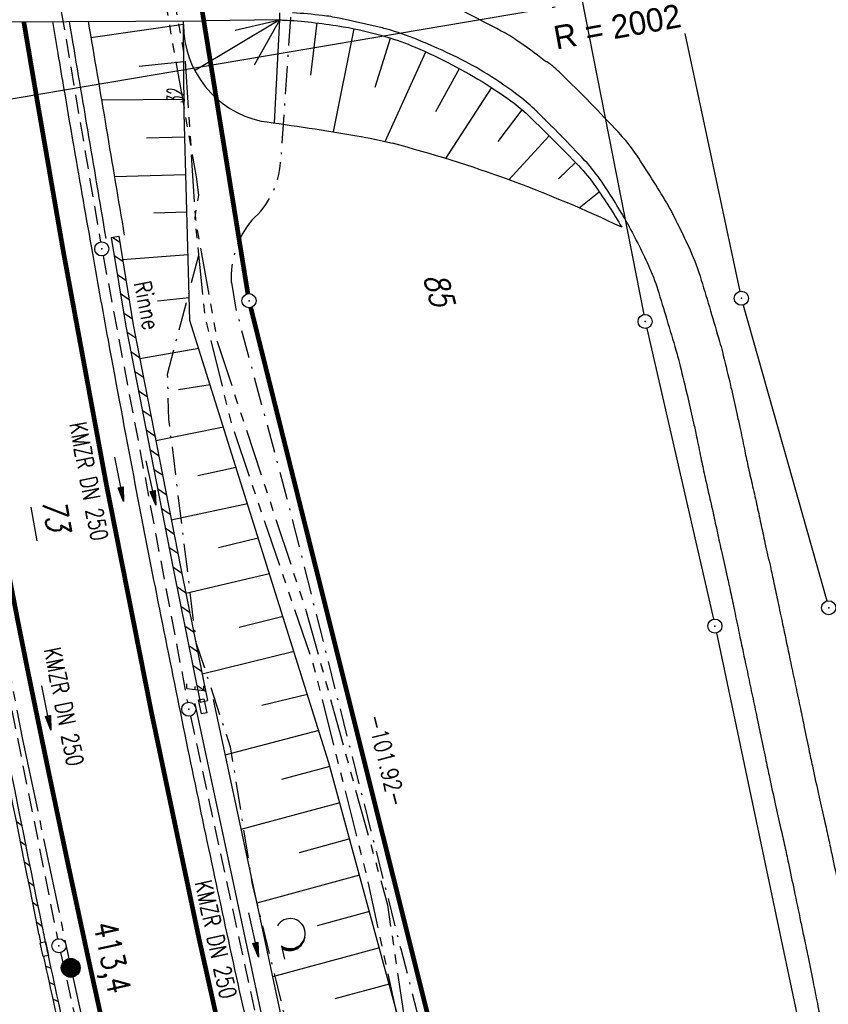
# Model space of a CAD drawing. Extents: x 447258 to 447844, y 441190 to 442763.
# Tile 84 of 123: x 447477 to 447563, y 441910 to 442014. Entities that reach past the tile are written whole.
import ezdxf
from ezdxf.enums import TextEntityAlignment as Align

# ---------------------------------------------------------------- set-up
doc = ezdxf.new("R2010")
doc.units = 0
doc.header["$LTSCALE"] = 2
doc.header["$MEASUREMENT"] = 0
for name, pattern in [('ACHSE', [5.5, 4, -0.5, 0.5, -0.5]), ('AUSGEZOGEN', [0]), ('BAB-FM2', [2.6, 1.5, -0.5, 0.1, -0.5]), ('GESTRICH-X2', [1.5, 1, -0.5]), ('GESTRICHELT', [0.75, 0.5, -0.25]), ('PHANTOMX2', [5, 2.5, -0.5, 0.5, -0.5, 0.5, -0.5])]:
    doc.linetypes.add(name, pattern=pattern)
doc.layers.get('0').update_dxf_attribs({"linetype": 'AUSGEZOGEN'})
for name, color, linetype in [('207-ABSTAND', 8, 'AUSGEZOGEN'), ('207-FLSTNR', 8, 'AUSGEZOGEN'), ('207-FLSTNR-BAB', 7, 'AUSGEZOGEN'), ('207-GRENZL', 8, 'AUSGEZOGEN'), ('207-GRENZL-BAB', 7, 'AUSGEZOGEN'), ('207-GRENZP', 8, 'AUSGEZOGEN'), ('207-GRENZP-BAB', 7, 'AUSGEZOGEN'), ('ACHSELEMENT', 1, 'AUSGEZOGEN'), ('ACHSETOP', 250, 'ACHSE'), ('ANMERKUNG', 7, 'CONTINUOUS'), ('BAB_FM', 5, 'BAB-FM2'), ('BAUWOTOP', 250, 'AUSGEZOGEN'), ('BAUWUTOP', 250, 'GESTRICHELT'), ('BOESCHG', 250, 'AUSGEZOGEN'), ('FBRTOP', 250, 'AUSGEZOGEN'), ('HEKT_B', 250, 'CONTINUOUS'), ('KANAL', 7, 'GESTRICH-X2'), ('Lichtwellenleiter COLT', 46, 'PHANTOMX2'), ('Lichtwellenleiter GLH', 46, 'PHANTOMX2'), ('MULDE', 250, 'AUSGEZOGEN'), ('PFEIL', 7, 'CONTINUOUS'), ('PFEILTOP', 200, 'AUSGEZOGEN'), ('Rinne', 200, 'CONTINUOUS'), ('SCHLITZRINNE', 200, 'AUSGEZOGEN'), ('SCHSYMBOL', 200, 'AUSGEZOGEN'), ('STRASSE', 250, 'AUSGEZOGEN'), ('TEXTO', 4, 'CONTINUOUS'), ('WALD', 8, 'AUSGEZOGEN')]:
    doc.layers.add(name, color=color, linetype=linetype)
doc.styles.add('ROMANS', font='romans.shx', dxfattribs={"width": 0.8})
doc.styles.add('UNIR-H', font='unir_h.shx', dxfattribs={"width": 0.8})

# ---------------------------------------------------------------- blocks, each defined once
blk = doc.blocks.new('*X15')
at = {"color": 0}
for p, q in [((212.23, 257.39), (213.24, 258.4)), ((212.24, 257.33), (213.31, 258.4)), ((212.24, 257.47), (213.17, 258.4)), ((212.24, 257.26), (213.37, 258.39)), ((212.24, 257.55), (213.09, 258.39)), ((212.25, 257.2), (213.43, 258.38)), ((212.26, 257.63), (213, 258.37)), ((212.27, 257.14), (213.49, 258.37)), ((212.28, 257.09), (213.55, 258.35)), ((212.29, 257.73), (212.9, 258.35)), ((212.3, 257.04), (213.6, 258.33)), ((212.32, 256.99), (213.65, 258.31)), ((212.34, 257.86), (212.78, 258.29)), ((212.35, 256.94), (213.69, 258.29)), ((212.37, 256.9), (213.74, 258.26)), ((212.4, 256.85), (213.78, 258.24)), ((212.43, 256.81), (213.83, 258.21)), ((212.46, 256.77), (213.86, 258.18)), ((212.49, 256.73), (213.9, 258.14)), ((212.53, 256.7), (213.94, 258.11)), ((212.56, 256.66), (213.97, 258.07)), ((212.6, 256.63), (214.01, 258.03)), ((212.64, 256.6), (214.04, 257.99)), ((212.68, 256.57), (214.07, 257.95)), ((212.73, 256.54), (214.09, 257.91)), ((212.77, 256.52), (214.12, 257.86)), ((212.82, 256.49), (214.14, 257.82)), ((212.87, 256.47), (214.16, 257.77)), ((212.92, 256.45), (214.18, 257.72)), ((212.97, 256.44), (214.2, 257.66)), ((213.03, 256.42), (214.21, 257.6)), ((213.09, 256.41), (214.22, 257.54)), ((213.16, 256.41), (214.23, 257.48)), ((213.22, 256.4), (214.23, 257.41)), ((213.3, 256.41), (214.23, 257.34)), ((213.38, 256.41), (214.22, 257.26)), ((213.46, 256.43), (214.2, 257.17)), ((213.56, 256.46), (214.18, 257.07)), ((213.69, 256.51), (214.12, 256.95))]:
    blk.add_line(p, q, dxfattribs=at)
blk = doc.blocks.new('SRMAST2')
at = {"color": 0}
blk.add_circle((0, 0), 0.999, dxfattribs=at)
blk.add_point((0, 0), dxfattribs=at)
blk.add_blockref('*X15', (-213.23, -257.4))
blk = doc.blocks.new('*X37')
at = {"color": 0}
for p, q in [((770.45, 144.26), (770.73, 144.55)), ((770.46, 144.34), (770.72, 144.61)), ((770.47, 144.43), (770.72, 144.67)), ((770.48, 144.51), (770.71, 144.73)), ((770.5, 144.6), (770.7, 144.8)), ((770.51, 144.68), (770.69, 144.86)), ((770.52, 144.76), (770.68, 144.92)), ((770.53, 144.85), (770.67, 144.98)), ((770.55, 144.93), (770.66, 145.04)), ((770.56, 145.01), (770.65, 145.1)), ((770.57, 145.1), (770.64, 145.16)), ((770.59, 145.18), (770.63, 145.22)), ((770.6, 145.26), (770.62, 145.29)), ((770.22, 142.76), (770.9, 143.45)), ((770.23, 142.84), (770.89, 143.51)), ((770.24, 142.93), (770.88, 143.57)), ((770.25, 143.01), (770.88, 143.63)), ((770.27, 143.09), (770.87, 143.69)), ((770.28, 143.18), (770.86, 143.75)), ((770.29, 143.26), (770.85, 143.81)), ((770.3, 143.34), (770.84, 143.88)), ((770.32, 143.43), (770.83, 143.94)), ((770.33, 143.51), (770.82, 144)), ((770.34, 143.59), (770.81, 144.06)), ((770.36, 143.68), (770.8, 144.12)), ((770.37, 143.76), (770.79, 144.18)), ((770.38, 143.84), (770.78, 144.24)), ((770.39, 143.93), (770.77, 144.3)), ((770.41, 144.01), (770.76, 144.37)), ((770.42, 144.09), (770.75, 144.43)), ((770.43, 144.18), (770.74, 144.49)), ((770, 141.34), (771.06, 142.4)), ((770.01, 141.42), (771.05, 142.47)), ((770.02, 141.51), (771.04, 142.53)), ((770.04, 141.59), (771.03, 142.59)), ((770.05, 141.67), (771.03, 142.65)), ((770.06, 141.76), (771.02, 142.71)), ((770.07, 141.84), (771.01, 142.77)), ((770.09, 141.92), (771, 142.83)), ((770.1, 142.01), (770.99, 142.89)), ((770.11, 142.09), (770.98, 142.96)), ((770.13, 142.17), (770.97, 143.02)), ((770.14, 142.26), (770.96, 143.08)), ((770.15, 142.34), (770.95, 143.14)), ((770.16, 142.42), (770.94, 143.2)), ((770.18, 142.51), (770.93, 143.26)), ((770.19, 142.59), (770.92, 143.32)), ((770.2, 142.67), (770.91, 143.38)), ((769.78, 139.92), (771.22, 141.36)), ((769.79, 140), (771.21, 141.42)), ((769.81, 140.09), (771.2, 141.48)), ((769.82, 140.17), (771.19, 141.55)), ((769.83, 140.25), (771.18, 141.61)), ((769.84, 140.34), (771.18, 141.67)), ((769.86, 140.42), (771.17, 141.73)), ((769.87, 140.5), (771.16, 141.79)), ((769.88, 140.59), (771.15, 141.85)), ((769.9, 140.67), (771.14, 141.91)), ((769.91, 140.75), (771.13, 141.97)), ((769.92, 140.84), (771.12, 142.04)), ((769.93, 140.92), (771.11, 142.1)), ((769.95, 141.01), (771.1, 142.16)), ((769.96, 141.09), (771.09, 142.22)), ((769.97, 141.17), (771.08, 142.28)), ((769.99, 141.26), (771.07, 142.34)), ((769.56, 138.5), (771.38, 140.32)), ((769.58, 138.58), (771.37, 140.38)), ((769.59, 138.67), (771.36, 140.44)), ((769.6, 138.75), (771.35, 140.5)), ((769.61, 138.83), (771.34, 140.56)), ((769.63, 138.92), (771.34, 140.63)), ((769.64, 139), (771.33, 140.69)), ((769.65, 139.08), (771.32, 140.75)), ((769.67, 139.17), (771.31, 140.81)), ((769.68, 139.25), (771.3, 140.87)), ((769.69, 139.34), (771.29, 140.93)), ((769.7, 139.42), (771.28, 140.99)), ((769.72, 139.5), (771.27, 141.05)), ((769.73, 139.59), (771.26, 141.12)), ((769.74, 139.67), (771.25, 141.18)), ((769.76, 139.75), (771.24, 141.24)), ((769.77, 139.84), (771.23, 141.3)), ((769.35, 137.08), (771.54, 139.28)), ((769.36, 137.16), (771.53, 139.34)), ((769.37, 137.25), (771.52, 139.4)), ((769.38, 137.33), (771.51, 139.46)), ((769.4, 137.42), (771.5, 139.52)), ((769.41, 137.5), (771.49, 139.58)), ((769.42, 137.58), (771.49, 139.64)), ((769.44, 137.67), (771.48, 139.71)), ((769.45, 137.75), (771.47, 139.77)), ((769.46, 137.83), (771.46, 139.83)), ((769.47, 137.92), (771.45, 139.89)), ((769.49, 138), (771.44, 139.95)), ((769.5, 138.08), (771.43, 140.01)), ((769.51, 138.17), (771.42, 140.07)), ((769.53, 138.25), (771.41, 140.13)), ((769.54, 138.33), (771.4, 140.2)), ((769.55, 138.42), (771.39, 140.26)), ((769.13, 135.66), (771.7, 138.23)), ((769.14, 135.75), (771.69, 138.29)), ((769.15, 135.83), (771.68, 138.36)), ((769.17, 135.91), (771.67, 138.42)), ((769.18, 136), (771.66, 138.48)), ((769.19, 136.08), (771.65, 138.54)), ((769.21, 136.16), (771.64, 138.6)), ((769.22, 136.25), (771.64, 138.66)), ((769.23, 136.33), (771.63, 138.72)), ((769.24, 136.41), (771.62, 138.79)), ((769.26, 136.5), (771.61, 138.85)), ((769.27, 136.58), (771.6, 138.91)), ((769.28, 136.66), (771.59, 138.97)), ((769.3, 136.75), (771.58, 139.03)), ((769.31, 136.83), (771.57, 139.09)), ((769.32, 136.91), (771.56, 139.15)), ((769.33, 137), (771.55, 139.21)), ((769.12, 135.58), (771.71, 138.17)), ((769.16, 135.55), (771.72, 138.11)), ((769.23, 135.55), (771.73, 138.05)), ((769.3, 135.55), (771.74, 137.99)), ((769.37, 135.55), (771.75, 137.93)), ((769.44, 135.55), (771.76, 137.87)), ((769.51, 135.55), (771.77, 137.8)), ((769.58, 135.55), (771.78, 137.74)), ((769.65, 135.55), (771.79, 137.68)), ((769.72, 135.55), (771.79, 137.62)), ((769.79, 135.55), (771.8, 137.56)), ((769.86, 135.55), (771.81, 137.5)), ((769.94, 135.55), (771.82, 137.44)), ((770.01, 135.55), (771.83, 137.38)), ((770.08, 135.55), (771.84, 137.31)), ((770.15, 135.55), (771.85, 137.25)), ((770.22, 135.55), (771.86, 137.19)), ((770.29, 135.55), (771.87, 137.13)), ((770.36, 135.55), (771.88, 137.07)), ((770.43, 135.55), (771.89, 137.01)), ((770.5, 135.55), (771.9, 136.95)), ((770.57, 135.55), (771.91, 136.88)), ((770.64, 135.55), (771.92, 136.82)), ((770.71, 135.55), (771.93, 136.76)), ((770.78, 135.55), (771.94, 136.7)), ((770.85, 135.55), (771.95, 136.64)), ((770.93, 135.55), (771.95, 136.58)), ((771, 135.55), (771.96, 136.52)), ((771.07, 135.55), (771.97, 136.46)), ((771.14, 135.55), (771.98, 136.39)), ((771.21, 135.55), (771.99, 136.33)), ((771.28, 135.55), (772, 136.27)), ((771.35, 135.55), (772.01, 136.21)), ((771.42, 135.55), (772.02, 136.15)), ((771.49, 135.55), (772.03, 136.09)), ((771.56, 135.55), (772.04, 136.03)), ((771.63, 135.55), (772.05, 135.96)), ((771.7, 135.55), (772.06, 135.9)), ((771.77, 135.55), (772.07, 135.84)), ((771.84, 135.55), (772.08, 135.78)), ((771.92, 135.55), (772.09, 135.72)), ((771.99, 135.55), (772.1, 135.66)), ((772.06, 135.55), (772.1, 135.6))]:
    blk.add_line(p, q, dxfattribs=at)
blk = doc.blocks.new('ELPFEIL')
for p, q in [((0, 0), (-1.5, -9.8)), ((0, 0), (0, -70)), ((1.5, -9.8), (0, 0)), ((-1.5, -9.8), (1.5, -9.8))]:
    blk.add_line(p, q)
blk.add_blockref('*X37', (-770.612, -145.349))
blk = doc.blocks.new('GST')
at = {"color": 0}
blk.add_circle((0, 0), 0.75, dxfattribs=at)
blk.add_point((0, 0), dxfattribs=at)
blk = doc.blocks.new('13')
blk.add_lwpolyline([(0.76, 1.22), (-0.75, 1.22), (-0.75, 1.8), (0.76, 1.8)], close=True)
at = {"rotation": 180}
blk.add_blockref('GST', (0, 0), dxfattribs=at)
blk = doc.blocks.new('10')
blk.add_blockref('GST', (0, 0))
blk = doc.blocks.new('PFEIL2')
at = {"color": 0}
for p, q in [((0.88, 0), (-2.4, -0.01)), ((0.88, -0.27), (0.88, 0.28)), ((0.88, 0.28), (2.43, 0.01)), ((0.91, 0.27), (0.88, 0.26)), ((0.97, 0.26), (0.88, 0.25)), ((1.02, 0.25), (0.88, 0.23)), ((1.07, 0.24), (0.88, 0.21)), ((1.13, 0.23), (0.88, 0.19)), ((1.18, 0.22), (0.88, 0.17)), ((1.24, 0.21), (0.88, 0.15)), ((1.29, 0.21), (0.88, 0.14)), ((1.34, 0.2), (0.88, 0.12)), ((1.4, 0.19), (0.88, 0.1)), ((1.45, 0.18), (0.88, 0.08)), ((1.51, 0.17), (0.88, 0.06)), ((1.56, 0.16), (0.88, 0.04)), ((1.61, 0.15), (0.88, 0.02)), ((1.67, 0.14), (0.88, 0.01)), ((1.72, 0.13), (0.88, -0.01)), ((1.78, 0.12), (0.88, -0.03)), ((1.83, 0.11), (0.88, -0.05)), ((1.88, 0.1), (0.88, -0.07)), ((1.94, 0.09), (0.88, -0.09)), ((2.05, 0.08), (0.88, -0.12)), ((1.99, 0.08), (0.88, -0.11)), ((2.1, 0.07), (0.88, -0.14)), ((2.15, 0.06), (0.88, -0.16)), ((2.21, 0.05), (0.88, -0.18)), ((2.26, 0.04), (0.88, -0.2)), ((2.32, 0.03), (0.88, -0.22)), ((2.37, 0.02), (0.88, -0.23)), ((2.42, 0.01), (0.88, -0.25)), ((2.43, 0.01), (0.88, -0.27))]:
    blk.add_line(p, q, dxfattribs=at)
blk = doc.blocks.new('LW')
at = {"color": 0}
blk.add_line((1.18, 0), (2.58, 0), dxfattribs=at)
for centre, radius, start, end in [((0.07, 1.19), 1.6, 312.7202, 226.7249), ((0.17, 1.08), 1.68, 321.1992, 68.9844), ((0.08, 1.13), 1.67, 319.2916, 65.2101)]:
    blk.add_arc(centre, radius, start, end, dxfattribs=at)

msp = doc.modelspace()

# ---------------------------------------------------------------- hatches: boundary and pattern name
at = {"layer": 'PFEILTOP'}
h = msp.add_hatch(dxfattribs=at)
h.set_pattern_fill('_USER', color=256, scale=1.5, angle=45, style=0, pattern_type=0)
h.set_pattern_definition([(329.237, (447424.7137, 441994.7568), (0.7672323, 1.2889355), [])])
edge = h.paths.add_edge_path()
edge.add_line((447554.69, 441513.77), (447547.5, 441545.1))
edge.add_line((447547.5, 441545.1), (447537.11, 441587.41))
edge.add_line((447537.11, 441587.41), (447530.25, 441607.81))
edge.add_line((447530.25, 441607.81), (447521.93, 441632.16))
edge.add_line((447521.93, 441632.16), (447521.17, 441637))
edge.add_line((447521.17, 441637), (447519.61, 441643.37))
edge.add_line((447519.61, 441643.37), (447515.34, 441649.1))
edge.add_line((447515.34, 441649.1), (447507.52, 441678.18))
edge.add_line((447507.52, 441678.18), (447498.58, 441711.54))
edge.add_line((447498.58, 441711.54), (447488.29, 441750.32))
edge.add_line((447488.29, 441750.32), (447482.13, 441773.3))
edge.add_line((447482.13, 441773.3), (447471.27, 441814.43))
edge.add_line((447471.27, 441814.43), (447463.34, 441844.98))
edge.add_line((447463.34, 441844.98), (447457.86, 441865.94))
edge.add_line((447457.86, 441865.94), (447449.55, 441897.97))
edge.add_line((447449.55, 441897.97), (447433.17, 441961.45))
edge.add_line((447433.17, 441961.45), (447421.15, 442008.82))
edge.add_line((447421.15, 442008.82), (447419.89, 442013.79))
edge.add_line((447553.91, 441513.59), (447546.73, 441544.92))
edge.add_line((447546.73, 441544.92), (447536.34, 441587.19))
edge.add_line((447536.34, 441587.19), (447529.5, 441607.55))
edge.add_line((447529.5, 441607.55), (447521.16, 441631.97))
edge.add_line((447521.16, 441631.97), (447520.39, 441636.84))
edge.add_line((447520.39, 441636.84), (447518.87, 441643.02))
edge.add_line((447518.87, 441643.02), (447514.6, 441648.74))
edge.add_line((447514.6, 441648.74), (447506.74, 441677.98))
edge.add_line((447506.74, 441677.98), (447497.81, 441711.33))
edge.add_line((447497.81, 441711.33), (447487.52, 441750.11))
edge.add_line((447487.52, 441750.11), (447481.36, 441773.1))
edge.add_line((447481.36, 441773.1), (447470.49, 441814.23))
edge.add_line((447470.49, 441814.23), (447462.56, 441844.78))
edge.add_line((447462.56, 441844.78), (447457.08, 441865.74))
edge.add_line((447457.08, 441865.74), (447448.78, 441897.77))
edge.add_line((447448.78, 441897.77), (447432.39, 441961.25))
edge.add_line((447432.39, 441961.25), (447420.37, 442008.62))
edge.add_line((447420.37, 442008.62), (447419.07, 442013.78))
h = msp.add_hatch(dxfattribs=at)
h.set_pattern_fill('_USER', color=256, scale=1.5, angle=45, style=0, pattern_type=0)
h.set_pattern_definition([(326.0566, (447490.1549, 441974.278), (0.83756, 1.244384), [])])
h.paths.add_polyline_path([(447487.13, 441991.34), (447488.67, 441981.9), (447493.69, 441956.18), (447496.58, 441941.95), (447495.79, 441941.79), (447492.91, 441956.02), (447487.88, 441981.76), (447486.34, 441991.21)])

# ---------------------------------------------------------------- linework, layer by layer
at = {"layer": '207-FLSTNR-BAB'}
msp.add_line((447477.78, 441962.54), (447478.43, 441958.93), dxfattribs=at)
at = {"layer": '207-GRENZL'}
for p, q in [((447529.72, 442050.63), (447542.99, 441983.01)), ((447547.34, 442012.91), (447553.21, 441985.47)), ((447553.57, 441984.02), (447562.46, 441952.55)), ((447543.3, 441981.54), (447550.39, 441950.61)), ((447550.71, 441949.15), (447560.55, 441902.56))]:
    msp.add_line(p, q, dxfattribs=at)
at = {"layer": '207-GRENZL-BAB', "const_width": 0.5, "flags": 128}
for points in [[(447491.01, 442046.23), (447500.87, 441985.22)], [(447501.17, 441983.75), (447525.56, 441886.34)]]:
    msp.add_lwpolyline(points, dxfattribs=at)
at = {"layer": 'ACHSETOP'}
msp.add_lwpolyline([(447459.06, 442036.4), (447463.24, 442011.75), (447464.54, 442004.06), (447467.48, 441987.11), (447472.02, 441962.53), (447476.87, 441938.01), (447482.02, 441913.54), (447487.48, 441889.15), (447493.24, 441864.82), (447499.3, 441840.57), (447505.67, 441816.39), (447512.34, 441792.29), (447519.31, 441768.29), (447526.58, 441744.37), (447534.14, 441720.54), (447542, 441696.81), (447550.16, 441673.18), (447558.61, 441649.65), (447567.36, 441626.23), (447576.4, 441602.92), (447585.73, 441579.73)], dxfattribs=at)
at = {"layer": 'BAB_FM', "flags": 128}
for points in [[(447506.45, 442030.18), (447504.35, 441999.23)], [(447499.11, 441986.4), (447499.54, 441983.79), (447505.02, 441963.43), (447517.13, 441915.55), (447526.29, 441880.26), (447527.59, 441875.43), (447512.25, 441871.64), (447514.12, 441866.94), (447475.95, 441857.5), (447474.81, 441858.77), (447473.73, 441863.13), (447472.37, 441862.8), (447473.33, 441858.93)]]:
    msp.add_lwpolyline(points, dxfattribs=at)
at = {"layer": 'BAB_FM', "elevation": 15.13, "flags": 128}
msp.add_lwpolyline([(447495.61, 441989.28), (447492.29, 441976.64), (447492.44, 441971.85), (447495.35, 441948.14), (447499, 441937.05), (447501.33, 441922.45), (447509.29, 441889.86), (447510.3, 441876.49), (447512.86, 441865.44), (447515, 441855.8), (447519.87, 441845.37), (447521.42, 441840.84), (447525.4, 441827.34), (447530.83, 441809.9), (447533.22, 441799.43), (447533.66, 441792.66), (447538.4, 441778.61), (447541.35, 441768.64), (447548.32, 441745.15), (447555.83, 441721.73), (447562.39, 441702.71), (447567.73, 441687), (447575.29, 441665.95), (447584.84, 441638.92), (447591.15, 441623.5), (447599.74, 441602.56), (447607.76, 441581), (447619.88, 441553.22), (447633.45, 441519.41), (447646.25, 441491.92), (447655.2, 441472.27), (447661.58, 441458.3), (447669.13, 441454.31), (447671.76, 441453.64), (447675.66, 441448.3)], dxfattribs=at)
at = {"layer": 'BAB_FM'}
for centre, radius, start, end in [((447495.37, 441999.82), 9, 311.1763, 356.1872), ((447508.65, 441986.95), 9.56, 140.3292, 183.3108)]:
    msp.add_arc(centre, radius, start, end, dxfattribs=at)
at = {"layer": 'BAUWOTOP'}
for p, q in [((447504.25, 442015.08), (447504.25, 442014.34)), ((447384.36, 442013.57), (447496.29, 442014.26))]:
    msp.add_line(p, q, dxfattribs=at)
at = {"layer": 'BAUWOTOP', "flags": 128}
msp.add_lwpolyline([(447504.25, 442014.34), (447496.29, 442014.26)], dxfattribs=at)
at = {"layer": 'BAUWUTOP'}
msp.add_line((447495.21, 442020.74), (447496.29, 442014.26), dxfattribs=at)
at = {"layer": 'BOESCHG'}
for p, q in [((447504.2, 442014.32), (447495.18, 442008.94)), ((447504.22, 442014.33), (447499.52, 442013.21)), ((447504.23, 442014.33), (447501.53, 442009.52)), ((447504.25, 442014.34), (447503.66, 442003.39)), ((447507.57, 442008.46), (447508.24, 442014.02)), ((447494.03, 442013.87), (447484.17, 442012.45)), ((447509.99, 442002.43), (447512.19, 442013.4)), ((447514.4, 442007.19), (447516.06, 442012.41)), ((447515.48, 442001.41), (447519.79, 442010.95)), ((447494.06, 442009.87), (447489.32, 442009.4)), ((447520.88, 442004.59), (447523.37, 442009.17)), ((447521.93, 441999.59), (447526.81, 442007.14)), ((447494.08, 442005.87), (447485.29, 442005.82)), ((447527.5, 442001.4), (447530.05, 442004.79)), ((447494.17, 442001.88), (447490.08, 442001.76)), ((447528.62, 441997.34), (447532.93, 442002.02)), ((447533.93, 441997.43), (447535.73, 441999.17)), ((447494.28, 441997.88), (447486.67, 441997.66)), ((447536.1, 441994.35), (447538.26, 441996.07)), ((447494.39, 441993.88), (447490.86, 441993.78)), ((447540.41, 441992.7), (447540.41, 441992.7)), ((447494.51, 441989.37), (447487.53, 441988.84)), ((447494.64, 441984.78), (447491.27, 441984.44)), ((447495.65, 441979.41), (447489.37, 441978.29)), ((447496.86, 441975.55), (447493.49, 441975.01)), ((447498.28, 441971.04), (447491.07, 441969.59)), ((447499.63, 441966.74), (447495.55, 441965.86)), ((447500.84, 441962.88), (447492.72, 441961.15)), ((447501.98, 441959.24), (447497.76, 441958.2)), ((447503.18, 441955.42), (447494.27, 441953.35)), ((447504.61, 441950.89), (447499.96, 441949.74)), ((447505.78, 441947.16), (447496.01, 441944.76)), ((447507.21, 441942.6), (447502.35, 441941.45)), ((447508.41, 441938.78), (447498.43, 441936.17)), ((447509.59, 441934.96), (447504.44, 441933.56)), ((447510.65, 441931.1), (447500.13, 441928.24)), ((447511.7, 441927.25), (447506.33, 441925.78)), ((447512.75, 441923.39), (447501.81, 441920.4)), ((447513.8, 441919.53), (447508.23, 441918.01)), ((447514.86, 441915.67), (447503.49, 441912.57)), ((447515.91, 441911.81), (447510.12, 441910.23))]:
    msp.add_line(p, q, dxfattribs=at)
msp.add_lwpolyline([(447565.87, 441745.16), (447554.1, 441782.53), (447550.12, 441796.04), (447539.15, 441831.7), (447527.84, 441864.75), (447524.53, 441880.18), (447509.49, 441935.33), (447494.71, 441982.39), (447494.09, 442004.44), (447494.03, 442014.25)], dxfattribs=at)
at = {"layer": 'BOESCHG', "flags": 128}
msp.add_lwpolyline([(447504.25, 442014.34, -0.002166), (447504.86, 442014.32, -0.007611), (447505.03, 442014.32, -0.02466), (447511.01, 442013.62, -0.031594), (447515.59, 442012.55, -0.027312), (447518.67, 442011.44, -0.020459), (447522.62, 442009.57, -0.018708), (447526.22, 442007.51, -0.021409), (447529.2, 442005.47, -0.031596), (447530.86, 442004.05, -0.009376), (447536.03, 441998.85, -0.037776), (447537.89, 441996.59, -0.021574), (447540.65, 441992.29)], format="xyb", dxfattribs=at)
at = {"layer": 'BOESCHG'}
for points in [[(447437.45, 442013.9, 0.001777), (447439.04, 442004.93, 0.007779), (447453.58, 441931.12, 0.007471), (447471.05, 441854.75, 0.002832), (447481.94, 441811.28, 0.012461), (447484.72, 441801.47, 0.000038), (447488.7, 441788.67, 0.000002), (447491.94, 441778.22, 0.000011)], [(447502.3, 442003.58, -0.007846), (447512.45, 442002.02, -0.020798), (447516.24, 442001.22, -0.130189)]]:
    msp.add_lwpolyline(points, format="xyb", dxfattribs=at)
for centre, radius, start, end in [((447504.5, 442013.81), 10.47, 179.6759, 257.873), ((447480.83, 441866.61), 139.19, 64.5449, 75.2595)]:
    msp.add_arc(centre, radius, start, end, dxfattribs=at)
at = {"layer": 'FBRTOP'}
for points in [[(447621.84, 441538.2, 0.000001), (447626.14, 441528.44, 0.000001), (447630.88, 441517.67)], [(447480.07, 442014.16, -0.000012), (447480.65, 442010.76, 0.000003), (447481.3, 442006.93, 0.001084), (447482.22, 442001.57, 0.000507), (447484.22, 441990.11, 0.002121), (447485.99, 441980.29, 0.001428), (447488.72, 441965.72, 0.001696), (447490.99, 441954.05, 0.001563), (447493.53, 441941.4, 0.001561), (447496.04, 441929.27, 0.001561), (447498.63, 441917.15, 0.001559), (447501.3, 441905.04, 0.00156), (447504.04, 441892.96, 0.001559), (447506.86, 441880.9, 0.001558), (447509.76, 441868.84, 0.001561), (447512.73, 441856.8, 0.001563), (447515.77, 441844.79, 0.001563)]]:
    msp.add_lwpolyline(points, format="xyb", dxfattribs=at)
at = {"layer": 'FBRTOP', "const_width": 0.5}
msp.add_lwpolyline([(447464.96, 442014.07, 0.000032), (447466.36, 442005.85, 0.00188), (447469.56, 441987.47, 0.001388), (447474.07, 441962.61, 0.004915), (447477.72, 441943.82, 0.003122), (447483.94, 441914.31, 0.003035), (447489.36, 441890.11, 0.003056), (447495.03, 441866.14, 0.003055), (447501.05, 441842.03, 0.003159), (447507.16, 441818.78, 0.003064), (447513.65, 441795.29, 0.002975), (447520.63, 441771.18, 0.002885), (447527.63, 441747.98, 0.002726), (447535.32, 441723.52, 0.00326), (447543.35, 441698.99, 0.003546), (447551.04, 441676.54, 0.003512), (447558.92, 441654.58, 0.003164), (447567.99, 441630.31, 0.002799), (447578.01, 441604.42, 0.003665), (447585.93, 441584.74, 0.002614)], format="xyb", dxfattribs=at)
msp.add_lwpolyline([(447477.03, 442014.14), (447477.04, 442014.09), (447478.34, 442006.42), (447481.26, 441989.58), (447485.77, 441965.16), (447490.59, 441940.8), (447495.7, 441916.51), (447501.12, 441892.29), (447506.84, 441868.13), (447512.86, 441844.05), (447519.19, 441820.04), (447525.81, 441796.11), (447532.73, 441772.27), (447539.94, 441748.52), (447547.46, 441724.86), (447555.27, 441701.29), (447563.37, 441677.83), (447571.76, 441654.46), (447580.45, 441631.21), (447589.42, 441608.06), (447598.68, 441585.03)], dxfattribs=at)
at = {"layer": 'KANAL'}
for p, q in [((447477, 442038.91), (447485.19, 441990.72)), ((447485.47, 441989.25), (447494.44, 441941.78)), ((447471.06, 441964.44), (447480.62, 441916.62)), ((447494.75, 441940.31), (447505, 441893.47)), ((447480.94, 441915.16), (447491.66, 441867.75))]:
    msp.add_line(p, q, dxfattribs=at)
at = {"layer": 'Lichtwellenleiter COLT', "flags": 128}
msp.add_lwpolyline([(447442.96, 442335.56), (447456.7, 442249.29), (447463.6, 442209.09), (447469.32, 442174.78), (447469.36, 442166.15), (447470.01, 442158.25), (447478.55, 442083.31), (447480.14, 442073.68), (447482.71, 442066.62), (447489.76, 442034.75), (447494.21, 442009.95), (447495.29, 441993.16), (447497.59, 441980.16), (447507.01, 441951.68), (447515.71, 441920.25), (447518.26, 441903.22), (447520.43, 441896.13), (447523.64, 441884.43), (447526.37, 441878.79), (447528.11, 441866.61), (447535.41, 441848.78), (447549.9, 441801.26), (447568.27, 441742.34), (447581.42, 441716.38), (447612.07, 441661.31), (447621.06, 441647.3), (447628.35, 441633.93), (447651.39, 441582.52), (447667.47, 441546.03), (447670.34, 441536.67), (447673.43, 441498.26), (447664.89, 441495.23), (447661.03, 441486.35), (447675.09, 441449.74), (447687.91, 441416.57), (447692.3, 441403.5), (447701.96, 441375.5), (447703.06, 441372.66), (447718.41, 441332.85), (447728.05, 441307.18), (447736.09, 441285.14), (447740.65, 441276.91), (447753.75, 441244.43), (447753.96, 441243.94)], dxfattribs=at)
at = {"layer": 'Lichtwellenleiter GLH', "flags": 128}
msp.add_lwpolyline([(447443.04, 442335.58), (447446.8, 442314.88), (447447.2, 442307.73), (447447.04, 442305.66), (447448.11, 442303.18), (447455.85, 442257.88), (447455.97, 442254.99), (447459.18, 442233.7), (447462.55, 442212.49), (447466.16, 442189.43), (447469.2, 442166.06), (447470.01, 442158.25), (447477.85, 442087.76), (447478.83, 442082.34), (447479.74, 442076.08), (447482.71, 442066.62), (447482.87, 442066.06), (447485.15, 442052.08), (447487.03, 442045.02), (447495.36, 441997.64), (447495.6, 441995.69), (447495.21, 441993.32), (447496.28, 441982.82), (447499.1, 441971.42), (447507.79, 441945.91), (447510.42, 441935.5), (447513.48, 441923.43), (447517.9, 441903.13), (447521.94, 441888.8), (447544.37, 441820.37), (447557.57, 441774.31), (447581.17, 441717.98), (447600.46, 441683.64), (447618.3, 441651.87), (447628.98, 441630.36), (447653.54, 441577.92), (447660.35, 441562.95), (447664.56, 441553.74), (447668.65, 441544.5), (447669.8, 441541.08), (447661.43, 441483.76), (447662.61, 441481.55), (447669.4, 441464.07), (447675.66, 441448.3), (447681.09, 441434.84), (447685.34, 441422.75), (447689.15, 441411.07), (447689.92, 441408.69), (447693.54, 441400.58), (447697.25, 441388.48), (447698.59, 441384.75), (447711.28, 441353.27), (447728.9, 441302.55), (447734.68, 441288.07), (447738.28, 441281.65), (447743.23, 441270.19), (447752.44, 441247.18), (447753.82, 441243.9)], dxfattribs=at)
at = {"layer": 'MULDE'}
for points in [[(447481.85, 442014.17, -0.000251), (447485.75, 441991.11, -0.000308)], [(447483.88, 442014.19, -0.000248), (447487.72, 441991.44, -0.000308)]]:
    msp.add_lwpolyline(points, format="xyb", dxfattribs=at)
for points in [[(447497.16, 441942.08), (447510.91, 441877.94), (447511.01, 441877.53)], [(447495.21, 441941.66), (447505.48, 441893.71)]]:
    msp.add_lwpolyline(points, dxfattribs=at)
at = {"layer": 'Rinne', "flags": 128}
for points in [[(447486.34, 441991.21), (447487.13, 441991.34)], [(447486.34, 441991.21), (447487.88, 441981.76), (447492.91, 441956.02), (447495.79, 441941.79)], [(447487.13, 441991.34), (447488.67, 441981.9), (447493.69, 441956.18), (447496.58, 441941.95)], [(447495.79, 441941.79), (447496.58, 441941.95)]]:
    msp.add_lwpolyline(points, dxfattribs=at)
at = {"layer": 'SCHLITZRINNE'}
for p, q in [((447476.24, 441929.11), (447476.84, 441928.69)), ((447476.67, 441926.96), (447477.27, 441926.54)), ((447477.11, 441924.82), (447477.7, 441924.4)), ((447477.54, 441922.67), (447478.13, 441922.25)), ((447477.97, 441920.53), (447478.56, 441920.11)), ((447478.4, 441918.38), (447479, 441917.96)), ((447478.84, 441916.23), (447478.86, 441916.22)), ((447479.44, 441915.8), (447479.44, 441915.8)), ((447479.38, 441913.72), (447479.94, 441913.5)), ((447479.76, 441911.96), (447480.32, 441911.74)), ((447480.15, 441910.2), (447480.71, 441909.97))]:
    msp.add_line(p, q, dxfattribs=at)
for points in [[(447479.65, 441914.85, -0.00013), (447479.47, 441915.7, -0.003376), (447479.02, 441917.83, -0.000154), (447469.57, 441964.85, -0.005506), (447466.43, 441981.45, -0.002831), (447460.82, 442014.04)], [(447478.84, 441916.22, -0.00239), (447478.53, 441917.73, -0.000151), (447469.22, 441964.06, -0.005506)], [(447490.08, 441867.38, -0.003097), (447484.13, 441892.47, -0.003433), (447479.16, 441914.75, -0.003376)], [(447610.02, 441518.08, -0.002426), (447597.94, 441545.52, -0.004663), (447591.85, 441559.88, -0.000107), (447575.55, 441599.41, -0.003601), (447575.07, 441600.59, -0.002348), (447570.51, 441612.28, -0.001625), (447564.05, 441629.24, -0.002837), (447555.94, 441651.12, -0.002516), (447547.06, 441675.89, -0.003905), (447538.93, 441699.5, -0.003699), (447530.73, 441724.55, -0.003001), (447523.63, 441747.27, -0.002813), (447516.34, 441771.61, -0.002621), (447509.06, 441796.89, -0.002971), (447502.89, 441819.26, -0.003233), (447497.12, 441841.21, -0.002784), (447490.73, 441866.8, -0.003184), (447484.62, 441892.58, -0.003433), (447479.65, 441914.85, -0.003376)]]:
    msp.add_lwpolyline(points, format="xyb", dxfattribs=at)
at = {"layer": 'SCHSYMBOL'}
msp.add_lwpolyline([(447479.33, 441916.32), (447479.65, 441914.85), (447479.08, 441914.73), (447478.76, 441916.2)], close=True, dxfattribs=at)
at = {"layer": 'STRASSE'}
for points in [[(447532.39, 442010.04, 0.016058), (447529.53, 442012.13, 0.028561), (447527.83, 442013.16, 0.002997), (447523.9, 442015.2, 0.014537), (447523.08, 442015.59, 0.012775), (447520.16, 442016.79, 0.013022), (447517.25, 442017.81, 0.010682), (447514.33, 442018.68, 0.013273), (447511.94, 442019.27, 0.012133), (447511.3, 442019.4, 0.002599), (447508.27, 442019.9, 0.029415), (447506.7, 442020.05, 0.017089), (447504, 442020.07)], [(447541.28, 441992.64, 0.022745), (447538.56, 441997.07, 0.039734), (447536.7, 441999.4, 0.010075), (447531.56, 442004.65, 0.031374), (447529.77, 442006.2, 0.022627), (447526.36, 442008.56, 0.025634), (447523.16, 442010.34, 0.019053), (447518.8, 442012.28, 0.027494), (447515.67, 442013.35, 0.011154), (447514.36, 442013.68, 0.003888), (447510.58, 442014.52, 0.024118), (447508.8, 442014.81, 0.013667), (447505.63, 442015.09)], [(447545.43, 441994.88, 0.010386), (447542.24, 441999.95, 0.039409), (447540.29, 442002.39, 0.010399), (447534.18, 442008.64, 0.046889), (447532.67, 442009.87, 0.007132), (447532.62, 442009.9, 0.001576), (447532.39, 442010.04)], [(447545.43, 441994.88, -0.017648), (447547.91, 441989.88, -0.032977), (447549.11, 441986.67, -0.001557), (447551.05, 441980.14, -0.011624), (447551.35, 441979.06, -0.000761), (447552.13, 441975.84, -0.003387), (447552.31, 441975.06, -0.000914), (447552.89, 441972.48, -0.001643), (447553.21, 441971.02, -0.003602), (447553.69, 441968.73, 0.004264), (447554.07, 441966.93, 0.003756), (447554.51, 441965, -0.003658), (447554.99, 441962.88, -0.001833), (447555.44, 441960.79, 0.001794), (447555.88, 441958.72, 0.003156), (447556.46, 441956.2, -0.004928), (447556.84, 441954.45, -0.001273), (447557.26, 441952.46, 0.001045), (447557.76, 441950.08, 0.00001), (447558.44, 441946.85, 0.000029), (447558.68, 441945.69, 0.000105), (447559.17, 441943.41, -0.00007), (447559.65, 441941.12, -0.001433), (447560.07, 441939.08, 0.001116), (447560.6, 441936.52, 0.001385), (447560.97, 441934.79, 0.000864), (447561.58, 441932, 0.003581), (447562.15, 441929.49, -0.004783), (447562.6, 441927.47, -0.000618), (447562.99, 441925.66, -0.000383), (447563.6, 441922.74, -0.000137), (447564.3, 441919.41, -0.000301)], [(447541.28, 441992.64, -0.017648), (447543.61, 441987.94, -0.032977), (447544.59, 441985.31, -0.001557), (447546.53, 441978.81, -0.011624), (447546.76, 441977.93, -0.000761), (447547.54, 441974.74, -0.003387), (447547.71, 441974.02, -0.000914), (447548.29, 441971.45, -0.001643), (447548.6, 441970.02, -0.003602), (447549.06, 441967.8, 0.004264), (447549.46, 441965.92, 0.003756), (447549.91, 441963.92, -0.003658), (447550.38, 441961.86, -0.001833), (447550.82, 441959.81, 0.001794), (447551.28, 441957.71, 0.003156), (447551.86, 441955.13, -0.004928), (447552.23, 441953.47, -0.001273), (447552.64, 441951.5, 0.001045), (447553.14, 441949.11, 0.00001), (447553.82, 441945.88, 0.000029), (447554.07, 441944.71, 0.000105), (447554.55, 441942.43, -0.00007), (447555.03, 441940.15, -0.001433), (447555.45, 441938.13, 0.001116), (447555.99, 441935.55, 0.001385), (447556.36, 441933.8, 0.000864), (447556.97, 441930.99, 0.003581), (447557.55, 441928.41, -0.004783), (447557.99, 441926.48, -0.000618), (447558.37, 441924.68, -0.000383), (447558.99, 441921.77, -0.000137), (447559.68, 441918.44, -0.000301), (447560, 441916.92, -0.000868), (447560.43, 441914.86, -0.000632), (447561, 441912.03, -0.001623), (447561.46, 441909.73, 0.001464), (447561.97, 441907.17, 0.001849)]]:
    msp.add_lwpolyline(points, format="xyb", dxfattribs=at)

# ---------------------------------------------------------------- block references
at = {"layer": '207-GRENZP', "rotation": 285.3280982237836}
for p in [(447553.37, 441984.74), (447543.13, 441982.27), (447562.66, 441951.83), (447550.56, 441949.88)]:
    msp.add_blockref('GST', p, dxfattribs=at)
at = {"layer": '207-GRENZP-BAB', "rotation": 285.3280982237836}
msp.add_blockref('GST', (447500.99, 441984.48), dxfattribs=at)
at = {"layer": 'ACHSELEMENT', "rotation": 99.59234464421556}
msp.add_blockref('ELPFEIL', (447464.54, 442004.06), dxfattribs=at)
at = {"layer": 'HEKT_B'}
msp.add_blockref('SRMAST2', (447482.02, 441913.54), dxfattribs=at)
at = {"layer": 'PFEIL'}
for p, rotation in [((447487.18, 441965.5), 280.7132000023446), ((447479.43, 441941.19), 281.3022999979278), ((447501.48, 441917.06), 282.3542000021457)]:
    msp.add_blockref('PFEIL2', p, dxfattribs=dict(at, rotation=rotation))
at = {"layer": 'PFEILTOP', "rotation": 282.0796919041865}
msp.add_blockref('PFEIL2', (447490.56, 441965.1), dxfattribs=at)
at = {"layer": 'SCHSYMBOL'}
for name, p, rotation in [('10', (447485.32, 441989.99), 280.1121), ('13', (447494.58, 441941.04), 281.5511), ('GST', (447480.77, 441915.88), 282.177299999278)]:
    msp.add_blockref(name, p, dxfattribs=dict(at, rotation=rotation))
at = {"layer": 'WALD', "rotation": 282.388171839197}
msp.add_blockref('LW', (447504.2, 441916.99), dxfattribs=at)

# ---------------------------------------------------------------- texts
at = {"layer": '207-ABSTAND', "insert": (447515.62, 441935.61), "char_height": 1.8, "attachment_point": 5, "rotation": 284.0536, "style": 'ROMANS'}
msp.add_mtext('-101.92-', dxfattribs=at)
at = {"layer": '207-FLSTNR', "style": 'ROMANS', "oblique": 15, "width": 0.8}
msp.add_text('85', height=2.5, rotation=285.3281, dxfattribs=at).set_placement((447519.54, 441987.01))
at = {"layer": '207-FLSTNR-BAB', "style": 'ROMANS', "oblique": 15, "width": 0.8}
msp.add_text('73', height=2.5, rotation=280.2097, dxfattribs=at).set_placement((447478.95, 441963.24))
at = {"layer": 'ACHSELEMENT', "style": 'UNIR-H'}
msp.add_text('R = 2002', height=2.5, rotation=10.2418, dxfattribs=at).set_placement((447533.67, 442011.18))
at = {"layer": 'ANMERKUNG', "style": 'ROMANS', "oblique": 7, "width": 0.5}
for s, p in [('32', (447494.09, 442005.44)), ('E', (447496.19, 441942.87))]:
    msp.add_text(s, height=1.8, rotation=90, dxfattribs=at).set_placement(p)
at = {"layer": 'HEKT_B', "style": 'ROMANS', "width": 0.8}
msp.add_text('413,4', height=2.5, rotation=282.2501, dxfattribs=at).set_placement((447484.41, 441918.16))
at = {"layer": 'Rinne', "style": 'ROMANS', "width": 0.8}
msp.add_text('Rinne', height=1.8, rotation=281.1607, dxfattribs=at).set_placement((447488.74, 441986.39))
at = {"layer": 'TEXTO', "style": 'ROMANS', "width": 0.75}
for rotation, p in [(280.7132, (447483.06, 441965.11)), (281.3023, (447480.42, 441941.13)), (282.3542, (447496.59, 441916.37))]:
    msp.add_text('KMZR DN 250', height=1.8, rotation=rotation, dxfattribs=at).set_placement(p, align=Align.CENTER)

doc.saveas('drawing.dxf')
